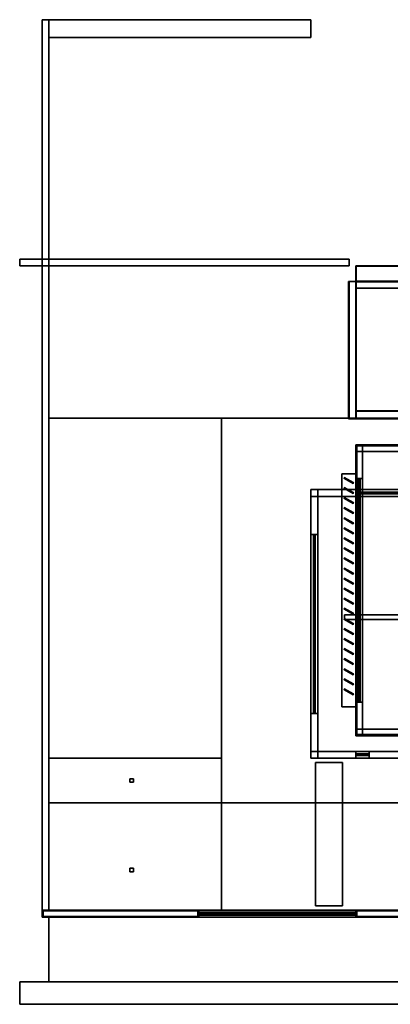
# Model space of a CAD drawing. Header units: metres. Extents: x -45 to 1, y -36 to 8.
# Tile 1 of 2: x -45 to -28.5, y -36 to 8. Entities that reach past the tile are written whole.
import ezdxf

# ---------------------------------------------------------------- set-up
doc = ezdxf.new("R2010")
doc.units = ezdxf.units.M
for name, color, linetype in [('BOLLARD', 8, 'Continuous'), ('BRONZE', 8, 'Continuous'), ('CEILING', 8, 'Continuous'), ('COPING', 8, 'Continuous'), ('DECK_STONE', 8, 'Continuous'), ('FRAME', 8, 'Continuous'), ('GLASS', 5, 'Continuous'), ('HEDGE', 8, 'Continuous'), ('INTERIOR_FLOOR', 8, 'Continuous'), ('INTERIOR_WALL', 8, 'Continuous'), ('PAVERS', 8, 'Continuous'), ('POOL_TILE', 8, 'Continuous'), ('RENDER_WHITE', 8, 'Continuous'), ('ROAD', 8, 'Continuous'), ('ROOF', 8, 'Continuous'), ('SOFFIT_WOOD', 8, 'Continuous'), ('TRAVERTINE', 8, 'Continuous')]:
    doc.layers.add(name, color=color, linetype=linetype)

msp = doc.modelspace()

# ---------------------------------------------------------------- linework, layer by layer
at = {"layer": 'BOLLARD'}
for points in [[(-39.92, -25.92), (-39.92, -26.08), (-40.08, -26.08), (-40.08, -25.92)], [(-39.92, -25.92), (-40.08, -25.92), (-40.08, -26.08), (-39.92, -26.08)], [(-39.92, -29.92), (-39.92, -30.08), (-40.08, -30.08), (-40.08, -29.92)], [(-39.92, -29.92), (-40.08, -29.92), (-40.08, -30.08), (-39.92, -30.08)]]:
    msp.add_lwpolyline(points, close=True, dxfattribs=at)
at = {"layer": 'BRONZE'}
for points in [[(-30, -12.3), (-30, -22.7), (-30.62, -22.7), (-30.62, -12.3)], [(-30, -12.3), (-30.62, -12.3), (-30.62, -22.7), (-30, -22.7)], [(-30, -12.3), (-30, -22.7), (-30.62, -22.7), (-30.62, -12.3)], [(-30, -12.3), (-30.62, -12.3), (-30.62, -22.7), (-30, -22.7)], [(-30.1325, -12.7217), (-30.5222, -12.4967), (-30.4972, -12.4534), (-30.1075, -12.6784)], [(-30.1075, -12.6784), (-30.4972, -12.4534), (-30.5222, -12.4967), (-30.1325, -12.7217)], [(-30.1325, -13.1716), (-30.5222, -12.9466), (-30.4972, -12.9033), (-30.1075, -13.1283)], [(-30.1075, -13.1283), (-30.4972, -12.9033), (-30.5222, -12.9466), (-30.1325, -13.1716)], [(-30.1325, -13.6217), (-30.5222, -13.3966), (-30.4972, -13.3534), (-30.1075, -13.5784)], [(-30.1075, -13.5784), (-30.4972, -13.3534), (-30.5222, -13.3966), (-30.1325, -13.6217)], [(-30.1325, -14.0716), (-30.5222, -13.8467), (-30.4972, -13.8034), (-30.1075, -14.0283)], [(-30.1075, -14.0283), (-30.4972, -13.8034), (-30.5222, -13.8467), (-30.1325, -14.0716)], [(-30.1325, -14.5216), (-30.5222, -14.2966), (-30.4972, -14.2533), (-30.1075, -14.4784)], [(-30.1075, -14.4784), (-30.4972, -14.2533), (-30.5222, -14.2966), (-30.1325, -14.5216)], [(-30.1325, -14.9717), (-30.5222, -14.7467), (-30.4972, -14.7034), (-30.1075, -14.9284)], [(-30.1075, -14.9284), (-30.4972, -14.7034), (-30.5222, -14.7467), (-30.1325, -14.9717)], [(-30.1325, -15.4216), (-30.5222, -15.1966), (-30.4972, -15.1533), (-30.1075, -15.3783)], [(-30.1075, -15.3783), (-30.4972, -15.1533), (-30.5222, -15.1966), (-30.1325, -15.4216)], [(-30.1325, -15.8717), (-30.5222, -15.6466), (-30.4972, -15.6034), (-30.1075, -15.8284)], [(-30.1075, -15.8284), (-30.4972, -15.6034), (-30.5222, -15.6466), (-30.1325, -15.8717)], [(-30.1325, -16.3217), (-30.5222, -16.0967), (-30.4972, -16.0533), (-30.1075, -16.2783)], [(-30.1075, -16.2783), (-30.4972, -16.0533), (-30.5222, -16.0967), (-30.1325, -16.3217)], [(-30.1325, -16.7717), (-30.5222, -16.5466), (-30.4972, -16.5034), (-30.1075, -16.7283)], [(-30.1075, -16.7283), (-30.4972, -16.5034), (-30.5222, -16.5466), (-30.1325, -16.7717)], [(-30.1325, -17.2217), (-30.5222, -16.9966), (-30.4972, -16.9534), (-30.1075, -17.1783)], [(-30.1075, -17.1783), (-30.4972, -16.9534), (-30.5222, -16.9966), (-30.1325, -17.2217)], [(-30.1325, -17.6716), (-30.5222, -17.4467), (-30.4972, -17.4033), (-30.1075, -17.6284)], [(-30.1075, -17.6284), (-30.4972, -17.4033), (-30.5222, -17.4467), (-30.1325, -17.6716)], [(-30.1325, -18.1216), (-30.5222, -17.8967), (-30.4972, -17.8533), (-30.1075, -18.0784)], [(-30.1075, -18.0784), (-30.4972, -17.8533), (-30.5222, -17.8967), (-30.1325, -18.1216)], [(-30.1325, -18.5717), (-30.5222, -18.3467), (-30.4972, -18.3033), (-30.1075, -18.5283)], [(-30.1075, -18.5283), (-30.4972, -18.3033), (-30.5222, -18.3467), (-30.1325, -18.5717)], [(-30.1325, -19.0217), (-30.5222, -18.7966), (-30.4972, -18.7534), (-30.1075, -18.9783)], [(-30.1075, -18.9783), (-30.4972, -18.7534), (-30.5222, -18.7966), (-30.1325, -19.0217)], [(-30.1325, -19.4717), (-30.5222, -19.2466), (-30.4972, -19.2034), (-30.1075, -19.4283)], [(-30.1075, -19.4283), (-30.4972, -19.2034), (-30.5222, -19.2466), (-30.1325, -19.4717)], [(-30.1325, -19.9216), (-30.5222, -19.6967), (-30.4972, -19.6533), (-30.1075, -19.8784)], [(-30.1075, -19.8784), (-30.4972, -19.6533), (-30.5222, -19.6967), (-30.1325, -19.9216)], [(-30.1325, -20.3716), (-30.5222, -20.1467), (-30.4972, -20.1033), (-30.1075, -20.3284)], [(-30.1075, -20.3284), (-30.4972, -20.1033), (-30.5222, -20.1467), (-30.1325, -20.3716)], [(-30.1325, -20.8217), (-30.5222, -20.5967), (-30.4972, -20.5533), (-30.1075, -20.7783)], [(-30.1075, -20.7783), (-30.4972, -20.5533), (-30.5222, -20.5967), (-30.1325, -20.8217)], [(-30.1325, -21.2717), (-30.5222, -21.0466), (-30.4972, -21.0034), (-30.1075, -21.2283)], [(-30.1075, -21.2283), (-30.4972, -21.0034), (-30.5222, -21.0466), (-30.1325, -21.2717)], [(-30.1325, -21.7217), (-30.5222, -21.4966), (-30.4972, -21.4534), (-30.1075, -21.6783)], [(-30.1075, -21.6783), (-30.4972, -21.4534), (-30.5222, -21.4966), (-30.1325, -21.7217)], [(-30.1325, -22.1716), (-30.5222, -21.9467), (-30.4972, -21.9033), (-30.1075, -22.1284)], [(-30.1075, -22.1284), (-30.4972, -21.9033), (-30.5222, -21.9467), (-30.1325, -22.1716)], [(-30, -31.88), (-30, -32.02), (-37, -32.02), (-37, -31.88)], [(-30, -31.88), (-37, -31.88), (-37, -32.02), (-30, -32.02)], [(-30, -31.88), (-30, -32.02), (-37, -32.02), (-37, -31.88)], [(-30, -31.88), (-37, -31.88), (-37, -32.02), (-30, -32.02)], [(-36.89, -31.9), (-36.89, -32), (-36.95, -32), (-36.95, -31.9)], [(-36.89, -31.9), (-36.95, -31.9), (-36.95, -32), (-36.89, -32)], [(-36.77, -31.9), (-36.77, -32), (-36.83, -32), (-36.83, -31.9)], [(-36.77, -31.9), (-36.83, -31.9), (-36.83, -32), (-36.77, -32)], [(-36.65, -31.9), (-36.65, -32), (-36.71, -32), (-36.71, -31.9)], [(-36.65, -31.9), (-36.71, -31.9), (-36.71, -32), (-36.65, -32)], [(-36.53, -31.9), (-36.53, -32), (-36.59, -32), (-36.59, -31.9)], [(-36.53, -31.9), (-36.59, -31.9), (-36.59, -32), (-36.53, -32)], [(-36.41, -31.9), (-36.41, -32), (-36.47, -32), (-36.47, -31.9)], [(-36.41, -31.9), (-36.47, -31.9), (-36.47, -32), (-36.41, -32)], [(-36.29, -31.9), (-36.29, -32), (-36.35, -32), (-36.35, -31.9)], [(-36.29, -31.9), (-36.35, -31.9), (-36.35, -32), (-36.29, -32)], [(-36.17, -31.9), (-36.17, -32), (-36.23, -32), (-36.23, -31.9)], [(-36.17, -31.9), (-36.23, -31.9), (-36.23, -32), (-36.17, -32)], [(-36.05, -31.9), (-36.05, -32), (-36.11, -32), (-36.11, -31.9)], [(-36.05, -31.9), (-36.11, -31.9), (-36.11, -32), (-36.05, -32)], [(-35.93, -31.9), (-35.93, -32), (-35.99, -32), (-35.99, -31.9)], [(-35.93, -31.9), (-35.99, -31.9), (-35.99, -32), (-35.93, -32)], [(-35.81, -31.9), (-35.81, -32), (-35.87, -32), (-35.87, -31.9)], [(-35.81, -31.9), (-35.87, -31.9), (-35.87, -32), (-35.81, -32)], [(-35.69, -31.9), (-35.69, -32), (-35.75, -32), (-35.75, -31.9)], [(-35.69, -31.9), (-35.75, -31.9), (-35.75, -32), (-35.69, -32)], [(-35.57, -31.9), (-35.57, -32), (-35.63, -32), (-35.63, -31.9)], [(-35.57, -31.9), (-35.63, -31.9), (-35.63, -32), (-35.57, -32)], [(-35.45, -31.9), (-35.45, -32), (-35.51, -32), (-35.51, -31.9)], [(-35.45, -31.9), (-35.51, -31.9), (-35.51, -32), (-35.45, -32)], [(-35.33, -31.9), (-35.33, -32), (-35.39, -32), (-35.39, -31.9)], [(-35.33, -31.9), (-35.39, -31.9), (-35.39, -32), (-35.33, -32)], [(-35.21, -31.9), (-35.21, -32), (-35.27, -32), (-35.27, -31.9)], [(-35.21, -31.9), (-35.27, -31.9), (-35.27, -32), (-35.21, -32)], [(-35.09, -31.9), (-35.09, -32), (-35.15, -32), (-35.15, -31.9)], [(-35.09, -31.9), (-35.15, -31.9), (-35.15, -32), (-35.09, -32)], [(-34.97, -31.9), (-34.97, -32), (-35.03, -32), (-35.03, -31.9)], [(-34.97, -31.9), (-35.03, -31.9), (-35.03, -32), (-34.97, -32)], [(-34.85, -31.9), (-34.85, -32), (-34.91, -32), (-34.91, -31.9)], [(-34.85, -31.9), (-34.91, -31.9), (-34.91, -32), (-34.85, -32)], [(-34.73, -31.9), (-34.73, -32), (-34.79, -32), (-34.79, -31.9)], [(-34.73, -31.9), (-34.79, -31.9), (-34.79, -32), (-34.73, -32)], [(-34.61, -31.9), (-34.61, -32), (-34.67, -32), (-34.67, -31.9)], [(-34.61, -31.9), (-34.67, -31.9), (-34.67, -32), (-34.61, -32)], [(-34.49, -31.9), (-34.49, -32), (-34.55, -32), (-34.55, -31.9)], [(-34.49, -31.9), (-34.55, -31.9), (-34.55, -32), (-34.49, -32)], [(-34.37, -31.9), (-34.37, -32), (-34.43, -32), (-34.43, -31.9)], [(-34.37, -31.9), (-34.43, -31.9), (-34.43, -32), (-34.37, -32)], [(-34.25, -31.9), (-34.25, -32), (-34.31, -32), (-34.31, -31.9)], [(-34.25, -31.9), (-34.31, -31.9), (-34.31, -32), (-34.25, -32)], [(-34.13, -31.9), (-34.13, -32), (-34.19, -32), (-34.19, -31.9)], [(-34.13, -31.9), (-34.19, -31.9), (-34.19, -32), (-34.13, -32)], [(-34.01, -31.9), (-34.01, -32), (-34.07, -32), (-34.07, -31.9)], [(-34.01, -31.9), (-34.07, -31.9), (-34.07, -32), (-34.01, -32)], [(-33.89, -31.9), (-33.89, -32), (-33.95, -32), (-33.95, -31.9)], [(-33.89, -31.9), (-33.95, -31.9), (-33.95, -32), (-33.89, -32)], [(-33.77, -31.9), (-33.77, -32), (-33.83, -32), (-33.83, -31.9)], [(-33.77, -31.9), (-33.83, -31.9), (-33.83, -32), (-33.77, -32)], [(-33.65, -31.9), (-33.65, -32), (-33.71, -32), (-33.71, -31.9)], [(-33.65, -31.9), (-33.71, -31.9), (-33.71, -32), (-33.65, -32)], [(-33.53, -31.9), (-33.53, -32), (-33.59, -32), (-33.59, -31.9)], [(-33.53, -31.9), (-33.59, -31.9), (-33.59, -32), (-33.53, -32)], [(-33.41, -31.9), (-33.41, -32), (-33.47, -32), (-33.47, -31.9)], [(-33.41, -31.9), (-33.47, -31.9), (-33.47, -32), (-33.41, -32)], [(-33.29, -31.9), (-33.29, -32), (-33.35, -32), (-33.35, -31.9)], [(-33.29, -31.9), (-33.35, -31.9), (-33.35, -32), (-33.29, -32)], [(-33.17, -31.9), (-33.17, -32), (-33.23, -32), (-33.23, -31.9)], [(-33.17, -31.9), (-33.23, -31.9), (-33.23, -32), (-33.17, -32)], [(-33.05, -31.9), (-33.05, -32), (-33.11, -32), (-33.11, -31.9)], [(-33.05, -31.9), (-33.11, -31.9), (-33.11, -32), (-33.05, -32)], [(-32.93, -31.9), (-32.93, -32), (-32.99, -32), (-32.99, -31.9)], [(-32.93, -31.9), (-32.99, -31.9), (-32.99, -32), (-32.93, -32)], [(-32.81, -31.9), (-32.81, -32), (-32.87, -32), (-32.87, -31.9)], [(-32.81, -31.9), (-32.87, -31.9), (-32.87, -32), (-32.81, -32)], [(-32.69, -31.9), (-32.69, -32), (-32.75, -32), (-32.75, -31.9)], [(-32.69, -31.9), (-32.75, -31.9), (-32.75, -32), (-32.69, -32)], [(-32.57, -31.9), (-32.57, -32), (-32.63, -32), (-32.63, -31.9)], [(-32.57, -31.9), (-32.63, -31.9), (-32.63, -32), (-32.57, -32)], [(-32.45, -31.9), (-32.45, -32), (-32.51, -32), (-32.51, -31.9)], [(-32.45, -31.9), (-32.51, -31.9), (-32.51, -32), (-32.45, -32)], [(-32.33, -31.9), (-32.33, -32), (-32.39, -32), (-32.39, -31.9)], [(-32.33, -31.9), (-32.39, -31.9), (-32.39, -32), (-32.33, -32)], [(-32.21, -31.9), (-32.21, -32), (-32.27, -32), (-32.27, -31.9)], [(-32.21, -31.9), (-32.27, -31.9), (-32.27, -32), (-32.21, -32)], [(-32.09, -31.9), (-32.09, -32), (-32.15, -32), (-32.15, -31.9)], [(-32.09, -31.9), (-32.15, -31.9), (-32.15, -32), (-32.09, -32)], [(-31.97, -31.9), (-31.97, -32), (-32.03, -32), (-32.03, -31.9)], [(-31.97, -31.9), (-32.03, -31.9), (-32.03, -32), (-31.97, -32)], [(-31.85, -31.9), (-31.85, -32), (-31.91, -32), (-31.91, -31.9)], [(-31.85, -31.9), (-31.91, -31.9), (-31.91, -32), (-31.85, -32)], [(-31.73, -31.9), (-31.73, -32), (-31.79, -32), (-31.79, -31.9)], [(-31.73, -31.9), (-31.79, -31.9), (-31.79, -32), (-31.73, -32)], [(-31.61, -31.9), (-31.61, -32), (-31.67, -32), (-31.67, -31.9)], [(-31.61, -31.9), (-31.67, -31.9), (-31.67, -32), (-31.61, -32)], [(-31.49, -31.9), (-31.49, -32), (-31.55, -32), (-31.55, -31.9)], [(-31.49, -31.9), (-31.55, -31.9), (-31.55, -32), (-31.49, -32)], [(-31.37, -31.9), (-31.37, -32), (-31.43, -32), (-31.43, -31.9)], [(-31.37, -31.9), (-31.43, -31.9), (-31.43, -32), (-31.37, -32)], [(-31.25, -31.9), (-31.25, -32), (-31.31, -32), (-31.31, -31.9)], [(-31.25, -31.9), (-31.31, -31.9), (-31.31, -32), (-31.25, -32)], [(-31.13, -31.9), (-31.13, -32), (-31.19, -32), (-31.19, -31.9)], [(-31.13, -31.9), (-31.19, -31.9), (-31.19, -32), (-31.13, -32)], [(-31.01, -31.9), (-31.01, -32), (-31.07, -32), (-31.07, -31.9)], [(-31.01, -31.9), (-31.07, -31.9), (-31.07, -32), (-31.01, -32)], [(-30.89, -31.9), (-30.89, -32), (-30.95, -32), (-30.95, -31.9)], [(-30.89, -31.9), (-30.95, -31.9), (-30.95, -32), (-30.89, -32)], [(-30.77, -31.9), (-30.77, -32), (-30.83, -32), (-30.83, -31.9)], [(-30.77, -31.9), (-30.83, -31.9), (-30.83, -32), (-30.77, -32)], [(-30.65, -31.9), (-30.65, -32), (-30.71, -32), (-30.71, -31.9)], [(-30.65, -31.9), (-30.71, -31.9), (-30.71, -32), (-30.65, -32)], [(-30.53, -31.9), (-30.53, -32), (-30.59, -32), (-30.59, -31.9)], [(-30.53, -31.9), (-30.59, -31.9), (-30.59, -32), (-30.53, -32)], [(-30.41, -31.9), (-30.41, -32), (-30.47, -32), (-30.47, -31.9)], [(-30.41, -31.9), (-30.47, -31.9), (-30.47, -32), (-30.41, -32)], [(-30.29, -31.9), (-30.29, -32), (-30.35, -32), (-30.35, -31.9)], [(-30.29, -31.9), (-30.35, -31.9), (-30.35, -32), (-30.29, -32)], [(-30.17, -31.9), (-30.17, -32), (-30.23, -32), (-30.23, -31.9)], [(-30.17, -31.9), (-30.23, -31.9), (-30.23, -32), (-30.17, -32)], [(-30.05, -31.9), (-30.05, -32), (-30.11, -32), (-30.11, -31.9)], [(-30.05, -31.9), (-30.11, -31.9), (-30.11, -32), (-30.05, -32)]]:
    msp.add_lwpolyline(points, close=True, dxfattribs=at)
at = {"layer": 'CEILING'}
for points in [[(-4.3, -11.3), (-4.3, -23.7), (-29.7, -23.7), (-29.7, -11.3)], [(-4.3, -11.3), (-29.7, -11.3), (-29.7, -23.7), (-4.3, -23.7)], [(-8, -13), (-8, -25), (-32, -25), (-32, -13)], [(-8, -13), (-32, -13), (-32, -25), (-8, -25)]]:
    msp.add_lwpolyline(points, close=True, dxfattribs=at)
at = {"layer": 'COPING'}
for points in [[(-29.98, -3.7), (-29.98, -9.83), (-30.33, -9.83), (-30.33, -3.7)], [(-29.98, -3.7), (-30.33, -3.7), (-30.33, -9.83), (-29.98, -9.83)], [(-12, -9.48), (-12, -9.83), (-30, -9.83), (-30, -9.48)], [(-12, -9.48), (-30, -9.48), (-30, -9.83), (-12, -9.83)]]:
    msp.add_lwpolyline(points, close=True, dxfattribs=at)
at = {"layer": 'DECK_STONE'}
for points in [[(-0.3, -9.8), (-0.3, -27), (-36, -27), (-36, -9.8)], [(-0.3, -9.8), (-36, -9.8), (-36, -27), (-0.3, -27)]]:
    msp.add_lwpolyline(points, close=True, dxfattribs=at)
at = {"layer": 'FRAME'}
for points in [[(-4.3, -11), (-4.3, -11.02), (-29.7, -11.02), (-29.7, -11)], [(-4.3, -11), (-29.7, -11), (-29.7, -11.02), (-4.3, -11.02)], [(-29.81, -12.5), (-29.81, -22.5), (-29.88, -22.5), (-29.88, -12.5)], [(-29.81, -12.5), (-29.81, -12.56), (-29.88, -12.56), (-29.88, -12.5)], [(-29.81, -12.5), (-29.88, -12.5), (-29.88, -22.5), (-29.81, -22.5)], [(-29.81, -12.5), (-29.81, -22.5), (-29.88, -22.5), (-29.88, -12.5)], [(-29.81, -12.5), (-29.88, -12.5), (-29.88, -22.5), (-29.81, -22.5)], [(-29.81, -12.5), (-29.88, -12.5), (-29.88, -12.56), (-29.81, -12.56)], [(-12, -13.12), (-12, -13.19), (-30, -13.19), (-30, -13.12)], [(-29.94, -13.12), (-29.94, -13.19), (-30, -13.19), (-30, -13.12)], [(-12, -13.12), (-30, -13.12), (-30, -13.19), (-12, -13.19)], [(-12, -13.12), (-12, -13.19), (-30, -13.19), (-30, -13.12)], [(-12, -13.12), (-30, -13.12), (-30, -13.19), (-12, -13.19)], [(-29.94, -13.12), (-30, -13.12), (-30, -13.19), (-29.94, -13.19)], [(-29.81, -14.47), (-29.81, -14.53), (-29.88, -14.53), (-29.88, -14.47)], [(-29.81, -14.47), (-29.88, -14.47), (-29.88, -14.53), (-29.81, -14.53)], [(-31.81, -15), (-31.81, -23), (-31.88, -23), (-31.88, -15)], [(-31.81, -15), (-31.81, -15.06), (-31.88, -15.06), (-31.88, -15)], [(-31.81, -15), (-31.88, -15), (-31.88, -23), (-31.81, -23)], [(-31.81, -15), (-31.81, -23), (-31.88, -23), (-31.88, -15)], [(-31.81, -15), (-31.88, -15), (-31.88, -23), (-31.81, -23)], [(-31.81, -15), (-31.88, -15), (-31.88, -15.06), (-31.81, -15.06)], [(-29.81, -16.47), (-29.81, -16.53), (-29.88, -16.53), (-29.88, -16.47)], [(-29.81, -16.47), (-29.88, -16.47), (-29.88, -16.53), (-29.81, -16.53)], [(-31.81, -16.97), (-31.81, -17.03), (-31.88, -17.03), (-31.88, -16.97)], [(-31.81, -16.97), (-31.88, -16.97), (-31.88, -17.03), (-31.81, -17.03)], [(-29.81, -18.47), (-29.81, -18.53), (-29.88, -18.53), (-29.88, -18.47)], [(-29.81, -18.47), (-29.88, -18.47), (-29.88, -18.53), (-29.81, -18.53)], [(-31.81, -18.97), (-31.81, -19.03), (-31.88, -19.03), (-31.88, -18.97)], [(-31.81, -18.97), (-31.88, -18.97), (-31.88, -19.03), (-31.81, -19.03)], [(-29.81, -20.47), (-29.81, -20.53), (-29.88, -20.53), (-29.88, -20.47)], [(-29.81, -20.47), (-29.88, -20.47), (-29.88, -20.53), (-29.81, -20.53)], [(-31.81, -20.97), (-31.81, -21.03), (-31.88, -21.03), (-31.88, -20.97)], [(-31.81, -20.97), (-31.88, -20.97), (-31.88, -21.03), (-31.81, -21.03)], [(-29.81, -22.44), (-29.81, -22.5), (-29.88, -22.5), (-29.88, -22.44)], [(-29.81, -22.44), (-29.88, -22.44), (-29.88, -22.5), (-29.81, -22.5)], [(-31.81, -22.94), (-31.81, -23), (-31.88, -23), (-31.88, -22.94)], [(-31.81, -22.94), (-31.88, -22.94), (-31.88, -23), (-31.81, -23)], [(-29.4, -24.81), (-29.4, -24.88), (-30, -24.88), (-30, -24.81)], [(-29.94, -24.81), (-29.94, -24.88), (-30, -24.88), (-30, -24.81)], [(-29.4, -24.81), (-30, -24.81), (-30, -24.88), (-29.4, -24.88)], [(-29.4, -24.81), (-29.4, -24.88), (-30, -24.88), (-30, -24.81)], [(-29.4, -24.81), (-30, -24.81), (-30, -24.88), (-29.4, -24.88)], [(-29.94, -24.81), (-30, -24.81), (-30, -24.88), (-29.94, -24.88)], [(-29.4, -24.81), (-29.4, -24.88), (-29.46, -24.88), (-29.46, -24.81)], [(-29.4, -24.81), (-29.46, -24.81), (-29.46, -24.88), (-29.4, -24.88)]]:
    msp.add_lwpolyline(points, close=True, dxfattribs=at)
at = {"layer": 'GLASS'}
for points in [[(-12.01, -3.01), (-12.01, -3.69), (-29.99, -3.69), (-29.99, -3.01)], [(-12.01, -3.01), (-29.99, -3.01), (-29.99, -3.69), (-12.01, -3.69)], [(-12.003, -3.71), (-12.003, -9.497), (-29.997, -9.497), (-29.997, -3.71)], [(-12.003, -3.71), (-29.997, -3.71), (-29.997, -9.497), (-12.003, -9.497)], [(-4.3, -11), (-4.3, -11.02), (-29.7, -11.02), (-29.7, -11)], [(-4.3, -11), (-29.7, -11), (-29.7, -11.02), (-4.3, -11.02)], [(-29.839, -12.53), (-29.839, -22.47), (-29.851, -22.47), (-29.851, -12.53)], [(-29.839, -12.53), (-29.851, -12.53), (-29.851, -22.47), (-29.839, -22.47)], [(-12.03, -13.149), (-12.03, -13.161), (-29.97, -13.161), (-29.97, -13.149)], [(-12.03, -13.149), (-29.97, -13.149), (-29.97, -13.161), (-12.03, -13.161)], [(-31.839, -15.03), (-31.839, -22.97), (-31.851, -22.97), (-31.851, -15.03)], [(-31.839, -15.03), (-31.851, -15.03), (-31.851, -22.97), (-31.839, -22.97)], [(-29.43, -24.839), (-29.43, -24.851), (-29.97, -24.851), (-29.97, -24.839)], [(-29.43, -24.839), (-29.97, -24.839), (-29.97, -24.851), (-29.43, -24.851)]]:
    msp.add_lwpolyline(points, close=True, dxfattribs=at)
at = {"layer": 'HEDGE'}
for points in [[(-32, 8), (-32, 7.2), (-43.7, 7.2), (-43.7, 8)], [(-32, 8), (-43.7, 8), (-43.7, 7.2), (-32, 7.2)], [(-30.6, -25.2), (-30.6, -31.6), (-31.8, -31.6), (-31.8, -25.2)], [(-30.6, -25.2), (-31.8, -25.2), (-31.8, -31.6), (-30.6, -31.6)], [(-37.05, -31.82), (-37.05, -32.08), (-43.95, -32.08), (-43.95, -31.82)], [(-37.05, -31.82), (-43.95, -31.82), (-43.95, -32.08), (-37.05, -32.08)], [(-20.55, -31.82), (-20.55, -32.08), (-29.95, -32.08), (-29.95, -31.82)], [(-20.55, -31.82), (-29.95, -31.82), (-29.95, -32.08), (-20.55, -32.08)]]:
    msp.add_lwpolyline(points, close=True, dxfattribs=at)
at = {"layer": 'INTERIOR_FLOOR'}
for points in [[(-4.3, -11.3), (-4.3, -23.7), (-29.7, -23.7), (-29.7, -11.3)], [(-4.3, -11.3), (-29.7, -11.3), (-29.7, -23.7), (-4.3, -23.7)], [(-8, -13), (-8, -25), (-32, -25), (-32, -13)], [(-8, -13), (-32, -13), (-32, -25), (-8, -25)]]:
    msp.add_lwpolyline(points, close=True, dxfattribs=at)
at = {"layer": 'INTERIOR_WALL'}
for points in [[(-10, -18.6), (-10, -18.8), (-30.5, -18.8), (-30.5, -18.6)], [(-10, -18.6), (-30.5, -18.6), (-30.5, -18.8), (-10, -18.8)]]:
    msp.add_lwpolyline(points, close=True, dxfattribs=at)
at = {"layer": 'PAVERS'}
for points in [[(-36, -9.8), (-36, -27), (-43.7, -27), (-43.7, -9.8)], [(-36, -9.8), (-43.7, -9.8), (-43.7, -27), (-36, -27)], [(-36, -25), (-36, -31.8), (-43.7, -31.8), (-43.7, -25)], [(-36, -25), (-43.7, -25), (-43.7, -31.8), (-36, -31.8)], [(-0.3, -27), (-0.3, -31.8), (-36, -31.8), (-36, -27)], [(-0.3, -27), (-36, -27), (-36, -31.8), (-0.3, -31.8)], [(-0.3, -32.1), (-0.3, -35), (-43.7, -35), (-43.7, -32.1)], [(-0.3, -32.1), (-43.7, -32.1), (-43.7, -35), (-0.3, -35)]]:
    msp.add_lwpolyline(points, close=True, dxfattribs=at)
at = {"layer": 'POOL_TILE'}
for points in [[(-12, -3), (-12, -3.7), (-30, -3.7), (-30, -3)], [(-12, -3), (-30, -3), (-30, -3.7), (-12, -3.7)], [(-30, -3.7), (-30, -9.8), (-30.3, -9.8), (-30.3, -3.7)], [(-30, -3.7), (-30.3, -3.7), (-30.3, -9.8), (-30, -9.8)], [(-12, -4), (-12, -9.5), (-30, -9.5), (-30, -4)], [(-12, -4), (-30, -4), (-30, -9.5), (-12, -9.5)], [(-12, -9.5), (-12, -9.8), (-30, -9.8), (-30, -9.5)], [(-12, -9.5), (-30, -9.5), (-30, -9.8), (-12, -9.8)]]:
    msp.add_lwpolyline(points, close=True, dxfattribs=at)
at = {"layer": 'RENDER_WHITE'}
for points in [[(-43.7, 8), (-43.7, -3), (-44, -3), (-44, 8)], [(-43.7, 8), (-44, 8), (-44, -3), (-43.7, -3)], [(-43.7, -3), (-43.7, -31.8), (-44, -31.8), (-44, -3)], [(-43.7, -3), (-44, -3), (-44, -31.8), (-43.7, -31.8)], [(-4, -11), (-4, -24), (-30, -24), (-30, -11)], [(-4, -11), (-30, -11), (-30, -24), (-4, -24)], [(-26, -11), (-26, -11.3), (-30, -11.3), (-30, -11)], [(-29.7, -11), (-29.7, -12.5), (-30, -12.5), (-30, -11)], [(-26, -11), (-30, -11), (-30, -11.3), (-26, -11.3)], [(-29.7, -11), (-30, -11), (-30, -12.5), (-29.7, -12.5)], [(-29.7, -12.5), (-29.7, -22.5), (-30, -22.5), (-30, -12.5)], [(-29.7, -12.5), (-30, -12.5), (-30, -22.5), (-29.7, -22.5)], [(-29.7, -12.5), (-29.7, -22.5), (-30, -22.5), (-30, -12.5)], [(-29.7, -12.5), (-30, -12.5), (-30, -22.5), (-29.7, -22.5)], [(-29.7, -22.5), (-29.7, -24), (-30, -24), (-30, -22.5)], [(-29.7, -22.5), (-30, -22.5), (-30, -24), (-29.7, -24)], [(-27, -23.7), (-27, -24), (-30, -24), (-30, -23.7)], [(-27, -23.7), (-30, -23.7), (-30, -24), (-27, -24)]]:
    msp.add_lwpolyline(points, close=True, dxfattribs=at)
at = {"layer": 'ROAD'}
for points in [[(-45, -36), (-45, -35), (1, -35), (1, -36)], [(1, -35), (-45, -35), (-45, -36), (1, -36)]]:
    msp.add_lwpolyline(points, close=True, dxfattribs=at)
at = {"layer": 'ROOF'}
for points in [[(-4.3, -11.3), (-4.3, -23.7), (-29.7, -23.7), (-29.7, -11.3)], [(-4.3, -11.3), (-29.7, -11.3), (-29.7, -23.7), (-4.3, -23.7)]]:
    msp.add_lwpolyline(points, close=True, dxfattribs=at)
at = {"layer": 'SOFFIT_WOOD'}
for points in [[(-4.05, -11.05), (-4.05, -23.95), (-29.95, -23.95), (-29.95, -11.05)], [(-4.05, -11.05), (-29.95, -11.05), (-29.95, -23.95), (-4.05, -23.95)]]:
    msp.add_lwpolyline(points, close=True, dxfattribs=at)
at = {"layer": 'TRAVERTINE'}
for points in [[(-30.3, -2.7), (-30.3, -3), (-45, -3), (-45, -2.7)], [(-30.3, -2.7), (-45, -2.7), (-45, -3), (-30.3, -3)], [(-12, -3.7), (-12, -4), (-30, -4), (-30, -3.7)], [(-12, -3.7), (-30, -3.7), (-30, -4), (-12, -4)], [(-30, -13), (-30, -13.3), (-32, -13.3), (-32, -13)], [(-31.7, -13), (-31.7, -15), (-32, -15), (-32, -13)], [(-30, -13), (-32, -13), (-32, -13.3), (-30, -13.3)], [(-31.7, -13), (-32, -13), (-32, -15), (-31.7, -15)], [(-12, -13), (-12, -13.3), (-30, -13.3), (-30, -13)], [(-12, -13), (-30, -13), (-30, -13.3), (-12, -13.3)], [(-31.7, -15), (-31.7, -23), (-32, -23), (-32, -15)], [(-31.7, -15), (-32, -15), (-32, -23), (-31.7, -23)], [(-31.7, -23), (-31.7, -25), (-32, -25), (-32, -23)], [(-31.7, -23), (-32, -23), (-32, -25), (-31.7, -25)], [(-30, -24.7), (-30, -25), (-32, -25), (-32, -24.7)], [(-30, -24.7), (-32, -24.7), (-32, -25), (-30, -25)], [(-29.4, -24.7), (-29.4, -25), (-30, -25), (-30, -24.7)], [(-29.4, -24.7), (-30, -24.7), (-30, -25), (-29.4, -25)], [(-20.6, -24.7), (-20.6, -25), (-29.4, -25), (-29.4, -24.7)], [(-20.6, -24.7), (-29.4, -24.7), (-29.4, -25), (-20.6, -25)], [(-37, -31.8), (-37, -32.1), (-44, -32.1), (-44, -31.8)], [(-37, -31.8), (-44, -31.8), (-44, -32.1), (-37, -32.1)], [(-20.5, -31.8), (-20.5, -32.1), (-30, -32.1), (-30, -31.8)], [(-20.5, -31.8), (-30, -31.8), (-30, -32.1), (-20.5, -32.1)]]:
    msp.add_lwpolyline(points, close=True, dxfattribs=at)

doc.saveas('drawing.dxf')
